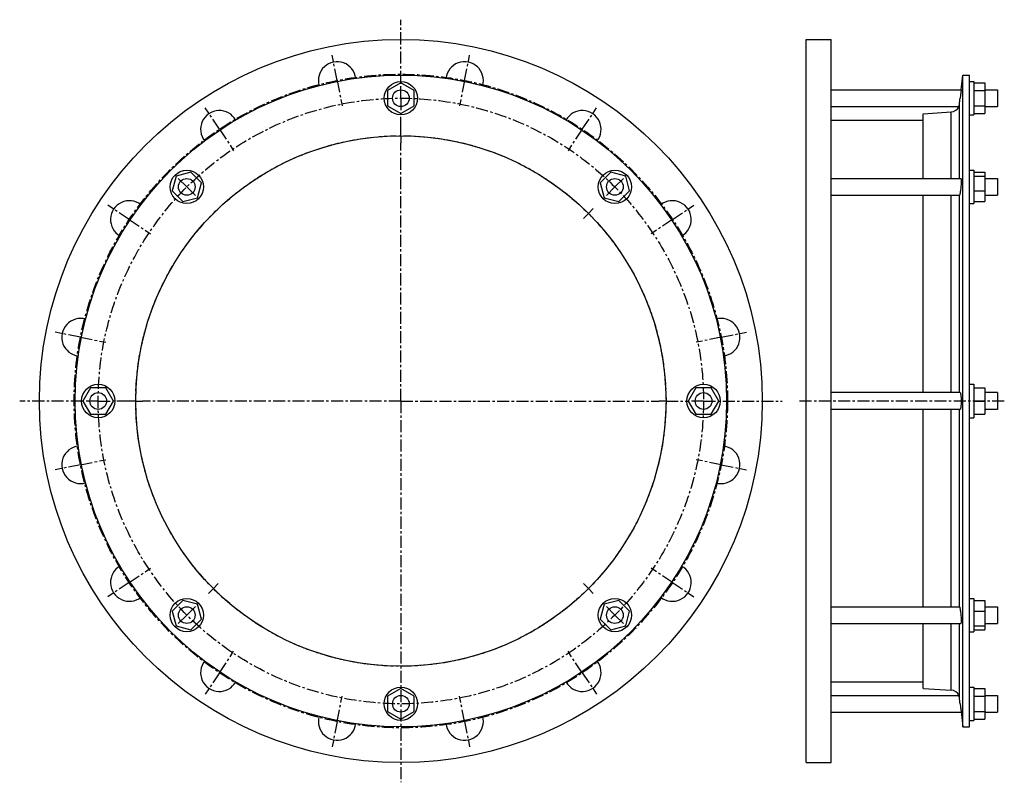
# Model space of a CAD drawing. Header units: millimetres. Extents: x -310 to 398, y -143 to 406.
import ezdxf

# ---------------------------------------------------------------- set-up
doc = ezdxf.new("R2010")
doc.units = ezdxf.units.MM
doc.header["$LTSCALE"] = 23.1
doc.linetypes.add('CENTER', pattern=[0.6, 0.375, -0.075, 0.075, -0.075])
doc.layers.get('0').update_dxf_attribs({"linetype": 'CONTINUOUS'})
doc.layers.add('AXES', color=7, linetype='CONTINUOUS')
doc.layers.add('ROUNDS', color=7, linetype='CONTINUOUS')

msp = doc.modelspace()

# ---------------------------------------------------------------- linework, layer by layer
at = {"color": 7, "linetype": 'Continuous'}
for p, q in [((255.66, -128.68), (255.66, 391.32)), ((255.66, 391.32), (273.66, 391.32)), ((273.66, -128.68), (273.66, 391.32)), ((368.35, -103.03), (368.35, 365.67)), ((368.35, 365.67), (373.11, 365.67)), ((373.11, -103.03), (373.11, 365.67)), ((-36.01, 360.04), (-45.51, 354.56)), ((-45.51, 354.56), (-45.51, 343.59)), ((-26.51, 354.56), (-36.01, 360.04)), ((-26.51, 343.59), (-26.51, 354.56)), ((373.11, 361.07), (376.11, 361.07)), ((376.11, 361.07), (376.11, 337.07)), ((376.11, 360.04), (384.11, 360.04)), ((376.11, 354.56), (384.11, 354.56)), ((384.11, 360.04), (384.11, 338.11)), ((-45.51, 343.59), (-36.01, 338.11)), ((-36.01, 338.11), (-26.51, 343.59)), ((376.11, 343.59), (384.11, 343.59)), ((273.66, 333.17), (339.77, 333.17)), ((339.77, 291.3), (339.77, 337.95)), ((373.11, 337.07), (376.11, 337.07)), ((376.11, 338.11), (384.11, 338.11)), ((-197.74, 293.05), (-200.58, 282.46)), ((-187.15, 295.89), (-197.74, 293.05)), ((-179.39, 288.14), (-187.15, 295.89)), ((115.12, 295.89), (107.36, 288.14)), ((125.72, 293.05), (115.12, 295.89)), ((128.55, 282.46), (125.72, 293.05)), ((373.11, 297.3), (376.11, 297.3)), ((376.11, 297.3), (376.11, 273.3)), ((376.11, 295.89), (384.11, 295.89)), ((376.11, 293.05), (384.11, 293.05)), ((384.11, 295.89), (384.11, 274.7)), ((-182.23, 277.54), (-179.39, 288.14)), ((107.36, 288.14), (110.2, 277.54)), ((-200.58, 282.46), (-192.83, 274.7)), ((-192.83, 274.7), (-182.23, 277.54)), ((110.2, 277.54), (120.8, 274.7)), ((120.8, 274.7), (128.55, 282.46)), ((339.77, 137.32), (339.77, 279.3)), ((376.11, 282.46), (384.11, 282.46)), ((373.11, 273.3), (376.11, 273.3)), ((376.11, 274.7), (384.11, 274.7)), ((373.11, 143.32), (376.11, 143.32)), ((376.11, 143.32), (376.11, 119.32)), ((-259.25, 140.82), (-264.73, 131.32)), ((-248.28, 140.82), (-259.25, 140.82)), ((-242.79, 131.32), (-248.28, 140.82)), ((176.25, 140.82), (170.77, 131.32)), ((187.22, 140.82), (176.25, 140.82)), ((192.71, 131.32), (187.22, 140.82)), ((376.11, 140.82), (384.11, 140.82)), ((384.11, 140.82), (384.11, 121.82)), ((393.11, 137.32), (384.11, 137.32)), ((-264.73, 131.32), (-259.25, 121.82)), ((-248.28, 121.82), (-242.79, 131.32)), ((170.77, 131.32), (176.25, 121.82)), ((187.22, 121.82), (192.71, 131.32)), ((376.11, 131.32), (384.11, 131.32)), ((-259.25, 121.82), (-248.28, 121.82)), ((176.25, 121.82), (187.22, 121.82)), ((339.77, -16.65), (339.77, 125.32)), ((376.11, 121.82), (384.11, 121.82)), ((393.11, 125.32), (384.11, 125.32)), ((373.11, 119.32), (376.11, 119.32)), ((-192.83, -12.05), (-200.58, -19.81)), ((-182.23, -14.89), (-192.83, -12.05)), ((120.8, -12.05), (110.2, -14.89)), ((128.55, -19.81), (120.8, -12.05)), ((373.11, -10.65), (376.11, -10.65)), ((376.11, -10.65), (376.11, -34.65)), ((376.11, -12.05), (384.11, -12.05)), ((384.11, -12.05), (384.11, -33.24)), ((-200.58, -19.81), (-197.74, -30.4)), ((-179.39, -25.49), (-182.23, -14.89)), ((110.2, -14.89), (107.36, -25.49)), ((125.72, -30.4), (128.55, -19.81)), ((376.11, -19.81), (384.11, -19.81)), ((-187.15, -33.24), (-179.39, -25.49)), ((107.36, -25.49), (115.12, -33.24)), ((-197.74, -30.4), (-187.15, -33.24)), ((115.12, -33.24), (125.72, -30.4)), ((339.77, -75.31), (339.77, -28.65)), ((373.11, -34.65), (376.11, -34.65)), ((376.11, -30.4), (384.11, -30.4)), ((376.11, -33.24), (384.11, -33.24)), ((273.66, -70.53), (339.77, -70.53)), ((-36.01, -75.46), (-45.51, -80.94)), ((-26.51, -80.94), (-36.01, -75.46)), ((373.11, -74.43), (376.11, -74.43)), ((376.11, -74.43), (376.11, -98.43)), ((376.11, -75.46), (384.11, -75.46)), ((384.11, -75.46), (384.11, -97.39)), ((-45.51, -80.94), (-45.51, -91.91)), ((-26.51, -91.91), (-26.51, -80.94)), ((376.11, -80.94), (384.11, -80.94)), ((-45.51, -91.91), (-36.01, -97.39)), ((-36.01, -97.39), (-26.51, -91.91)), ((376.11, -91.91), (384.11, -91.91)), ((373.11, -98.43), (376.11, -98.43)), ((376.11, -97.39), (384.11, -97.39)), ((368.35, -103.03), (373.11, -103.03)), ((255.66, -128.68), (273.66, -128.68))]:
    msp.add_line(p, q, dxfattribs=at)
for centre, radius in [((-36.01, 131.32), 260), ((-36.01, 131.32), 234.35), ((-36.01, 349.07), 12), ((-36.01, 131.32), 190.75), ((-189.99, 285.3), 12), ((117.96, 285.3), 12), ((-253.76, 131.32), 12), ((181.74, 131.32), 12), ((-189.99, -22.65), 12), ((117.96, -22.65), 12), ((-36.01, -86.43), 12)]:
    msp.add_circle(centre, radius, dxfattribs=at)
at = {"layer": 'AXES', "color": 7, "linetype": 'CENTER'}
for p, q in [((-36.01, 360.07), (-36.01, 405.53)), ((-81.86, 361.81), (-85.47, 379.95)), ((9.83, 361.81), (13.44, 379.95)), ((-81.86, 361.81), (-78.25, 343.66)), ((9.83, 361.81), (6.22, 343.66)), ((-36.01, 349.07), (-36.01, 360.07)), ((-36.01, 349.07), (-36.01, 338.07)), ((-166.57, 326.72), (-176.85, 342.1)), ((94.54, 326.72), (104.82, 342.1)), ((-36.01, 327.07), (-36.01, 338.07)), ((-166.57, 326.72), (-156.29, 311.34)), ((-36.01, 322.07), (-36.01, 327.07)), ((94.54, 326.72), (84.27, 311.34)), ((-36.01, 322.07), (-36.01, 317.07)), ((-36.01, 131.32), (-36.01, 317.07)), ((-189.99, 285.3), (-197.76, 293.08)), ((117.96, 285.3), (125.74, 293.08)), ((-189.99, 285.3), (-182.21, 277.52)), ((117.96, 285.3), (110.18, 277.52)), ((-231.41, 261.88), (-246.79, 272.16)), ((98.87, 266.21), (102.4, 269.74)), ((159.38, 261.88), (174.76, 272.16)), ((98.87, 266.21), (95.33, 262.67)), ((-231.41, 261.88), (-216.03, 251.61)), ((159.38, 261.88), (144, 251.61)), ((-266.5, 177.17), (-284.64, 180.78)), ((-266.5, 177.17), (-248.35, 173.56)), ((194.47, 177.17), (176.33, 173.56)), ((194.47, 177.17), (212.62, 180.78)), ((-264.76, 131.32), (-310.22, 131.32)), ((-253.76, 131.32), (-264.76, 131.32)), ((-253.76, 131.32), (-242.76, 131.32)), ((-231.76, 131.32), (-242.76, 131.32)), ((-226.76, 131.32), (-231.76, 131.32)), ((-226.76, 131.32), (-221.76, 131.32)), ((-36.01, 131.32), (-221.76, 131.32)), ((-36.01, 131.32), (-36.01, -142.88)), ((-36.01, 131.32), (149.74, 131.32)), ((154.74, 131.32), (149.74, 131.32)), ((154.74, 131.32), (170.74, 131.32)), ((181.74, 131.32), (170.74, 131.32)), ((181.74, 131.32), (238.19, 131.32)), ((398.11, 131.32), (250.66, 131.32)), ((-266.5, 85.48), (-284.64, 81.87)), ((-266.5, 85.48), (-248.35, 89.09)), ((194.47, 85.48), (176.33, 89.09)), ((194.47, 85.48), (212.62, 81.87)), ((-231.41, 0.77), (-216.03, 11.04)), ((159.38, 0.77), (144, 11.04)), ((-231.41, 0.77), (-246.79, -9.51)), ((159.38, 0.77), (174.76, -9.51)), ((-170.89, -3.56), (-174.43, -7.09)), ((-170.89, -3.56), (-167.36, -0.02)), ((98.87, -3.56), (95.33, -0.02)), ((98.87, -3.56), (102.4, -7.09)), ((-189.99, -22.65), (-182.21, -14.87)), ((117.96, -22.65), (110.18, -14.87)), ((-189.99, -22.65), (-197.76, -30.43)), ((117.96, -22.65), (125.74, -30.43)), ((-166.57, -64.07), (-156.29, -48.69)), ((94.54, -64.07), (84.27, -48.69)), ((-166.57, -64.07), (-176.85, -79.45)), ((94.54, -64.07), (104.82, -79.45)), ((-81.86, -99.16), (-78.25, -81.02)), ((9.83, -99.16), (6.22, -81.02)), ((-81.86, -99.16), (-85.47, -117.3)), ((9.83, -99.16), (13.44, -117.3))]:
    msp.add_line(p, q, dxfattribs=at)
at = {"layer": 'AXES', "color": 7, "linetype": 'Continuous'}
for p, q in [((367.06, 355.07), (368.35, 365.67)), ((273.66, 355.07), (367.06, 355.07)), ((367.06, 355.07), (366.34, 349.07)), ((384.11, 355.07), (393.11, 355.07)), ((393.11, 355.07), (393.11, 343.07)), ((366.6, 351.21), (366.34, 349.07)), ((366.76, 352.49), (366.68, 351.87)), ((273.66, 343.07), (365.36, 343.07)), ((384.11, 343.07), (393.11, 343.07)), ((273.66, 291.3), (366.85, 291.3)), ((384.11, 291.3), (393.11, 291.3)), ((393.11, 291.3), (393.11, 279.3)), ((273.66, 279.3), (365.82, 279.3)), ((384.11, 279.3), (393.11, 279.3)), ((366.34, 137.32), (273.66, 137.32)), ((393.11, 137.32), (393.11, 125.32)), ((366.34, 125.32), (273.66, 125.32)), ((273.66, -16.65), (365.82, -16.65)), ((384.11, -16.65), (393.11, -16.65)), ((393.11, -16.65), (393.11, -28.65)), ((273.66, -28.65), (366.85, -28.65)), ((384.11, -28.65), (393.11, -28.65)), ((273.66, -80.43), (365.36, -80.43)), ((384.11, -80.43), (393.11, -80.43)), ((393.11, -80.43), (393.11, -92.43)), ((366.34, -86.43), (367.06, -92.43)), ((366.68, -89.22), (366.98, -91.74)), ((366.98, -91.74), (368.35, -103.03)), ((273.66, -92.43), (367.06, -92.43)), ((384.11, -92.43), (393.11, -92.43))]:
    msp.add_line(p, q, dxfattribs=at)
at = {"layer": 'AXES', "color": 9, "linetype": 'Continuous'}
for p, q in [((365.81, 291.3), (365.81, 344.75)), ((365.81, 137.32), (365.81, 279.3)), ((365.81, -16.65), (365.81, 125.32)), ((365.81, -82.1), (365.81, -28.65))]:
    msp.add_line(p, q, dxfattribs=at)
at = {"layer": 'AXES', "color": 7, "linetype": 'CENTER'}
for radius in [235, 217.75, 190.75]:
    msp.add_circle((-36.01, 131.32), radius, dxfattribs=at)
at = {"layer": 'AXES', "color": 7, "linetype": 'Continuous'}
for centre in [(-36.01, 349.07), (-189.99, 285.3), (117.96, 285.3), (-253.76, 131.32), (181.74, 131.32), (-189.99, -22.65), (117.96, -22.65), (-36.01, -86.43)]:
    msp.add_circle(centre, 6, dxfattribs=at)
for centre, radius, start, end in [((-81.86, 361.81), 13.5, 6.44482, 196.04533), ((9.83, 361.81), 13.5, 343.95553, 173.55674), ((-1406.64, 564.67), 1786.05, 352.92696, 353.06689), ((-166.57, 326.72), 13.5, 29.14432, 218.32335), ((94.54, 326.72), 13.5, 321.67664, 150.85753), ((359.5, 345.55), 6.36, 273.55948, 337.05622), ((359.81, 345.49), 6.05, 336.48013, 352.95044), ((-231.41, 261.88), 13.5, 51.67664, 240.85753), ((159.38, 261.88), 13.5, 299.14432, 128.32335), ((-266.5, 177.17), 13.5, 73.95553, 263.55674), ((194.47, 177.17), 13.5, 276.44482, 106.04533), ((-266.5, 85.48), 13.5, 96.44482, 286.04533), ((194.47, 85.48), 13.5, 253.95553, 83.55674), ((-231.41, 0.77), 13.5, 119.14432, 308.32335), ((159.38, 0.77), 13.5, 231.67664, 60.85753), ((-166.57, -64.07), 13.5, 141.67664, 330.85753), ((94.54, -64.07), 13.5, 209.14432, 38.32335), ((359.5, -82.9), 6.36, 22.94378, 86.44052), ((359.81, -82.84), 6.05, 7.04956, 23.51987), ((-1388.64, -299.81), 1767.91, 6.9324, 7.07375), ((-81.86, -99.16), 13.5, 163.95553, 353.55674), ((9.83, -99.16), 13.5, 186.44482, 16.04533)]:
    msp.add_arc(centre, radius, start, end, dxfattribs=at)
for points, knots in [([(366.85, 291.3), (366.89, 291.3), (366.93, 291.23), (366.96, 291.14), (366.98, 291.03), (367, 290.89), (367.02, 290.71), (367.04, 290.51), (367.06, 290.18), (367.07, 289.71), (367.06, 289.07), (367.04, 288.35), (367, 287.27), (366.91, 285.85), (366.76, 284.15), (366.57, 282.54), (366.42, 281.52), (366.34, 281.05)], [0, 0, 0, 0, 0.009156, 0.017505, 0.028721, 0.042844, 0.059849, 0.079674, 0.102227, 0.155059, 0.217247, 0.287454, 0.36415, 0.530193, 0.70103, 0.862122, 1, 1, 1, 1]), ([(366.34, 281.05), (366.3, 280.81), (366.24, 280.45), (366.14, 280.02), (366.07, 279.77), (366.01, 279.57), (365.95, 279.44), (365.91, 279.37), (365.88, 279.32), (365.84, 279.3), (365.82, 279.3)], [0, 0, 0, 0, 0.407591, 0.574365, 0.714448, 0.826743, 0.910695, 0.942176, 0.966997, 1, 1, 1, 1]), ([(366.34, 137.32), (366.4, 137.32), (366.49, 137.21), (366.56, 137.06), (366.63, 136.85), (366.69, 136.61), (366.75, 136.3), (366.81, 135.96), (366.88, 135.41), (366.95, 134.62), (367.04, 133.21), (367.08, 131.32), (367.04, 129.44), (366.95, 128.03), (366.88, 127.24), (366.81, 126.69), (366.75, 126.35), (366.69, 126.04), (366.63, 125.79), (366.56, 125.59), (366.49, 125.43), (366.4, 125.32), (366.34, 125.32)], [0, 0, 0, 0, 0.014859, 0.027751, 0.044745, 0.065849, 0.09095, 0.119867, 0.152361, 0.226907, 0.311883, 0.500001, 0.688118, 0.773094, 0.84764, 0.880134, 0.90905, 0.934152, 0.955255, 0.972249, 0.985141, 1, 1, 1, 1]), ([(365.82, -16.65), (365.84, -16.65), (365.88, -16.67), (365.91, -16.72), (365.95, -16.79), (366.01, -16.92), (366.07, -17.12), (366.14, -17.37), (366.24, -17.81), (366.3, -18.16), (366.34, -18.41)], [0, 0, 0, 0, 0.033003, 0.057824, 0.089305, 0.173257, 0.285552, 0.425634, 0.592409, 1, 1, 1, 1]), ([(366.34, -18.41), (366.42, -18.87), (366.57, -19.89), (366.76, -21.5), (366.91, -23.2), (367, -24.62), (367.04, -25.7), (367.06, -26.42), (367.07, -27.06), (367.06, -27.53), (367.04, -27.86), (367.02, -28.06), (367, -28.24), (366.98, -28.38), (366.96, -28.49), (366.93, -28.58), (366.89, -28.65), (366.85, -28.65)], [0, 0, 0, 0, 0.137878, 0.29897, 0.469808, 0.635851, 0.712547, 0.782754, 0.844942, 0.897773, 0.920327, 0.940151, 0.957156, 0.971279, 0.982495, 0.990844, 1, 1, 1, 1])]:
    msp.add_open_spline(points, degree=3, knots=knots, dxfattribs=at)
at = {"layer": 'ROUNDS', "color": 7, "linetype": 'Continuous'}
for p, q in [((339.77, 337.95), (359.89, 339.21)), ((339.77, -75.31), (359.89, -76.56))]:
    msp.add_line(p, q, dxfattribs=at)
at = {"layer": 'ROUNDS', "color": 9, "linetype": 'Continuous'}
for p, q in [((359.89, 291.3), (359.89, 339.21)), ((359.89, 137.32), (359.89, 279.3)), ((359.89, -16.65), (359.89, 125.32)), ((359.89, -76.56), (359.89, -28.65))]:
    msp.add_line(p, q, dxfattribs=at)

doc.saveas('drawing.dxf')
